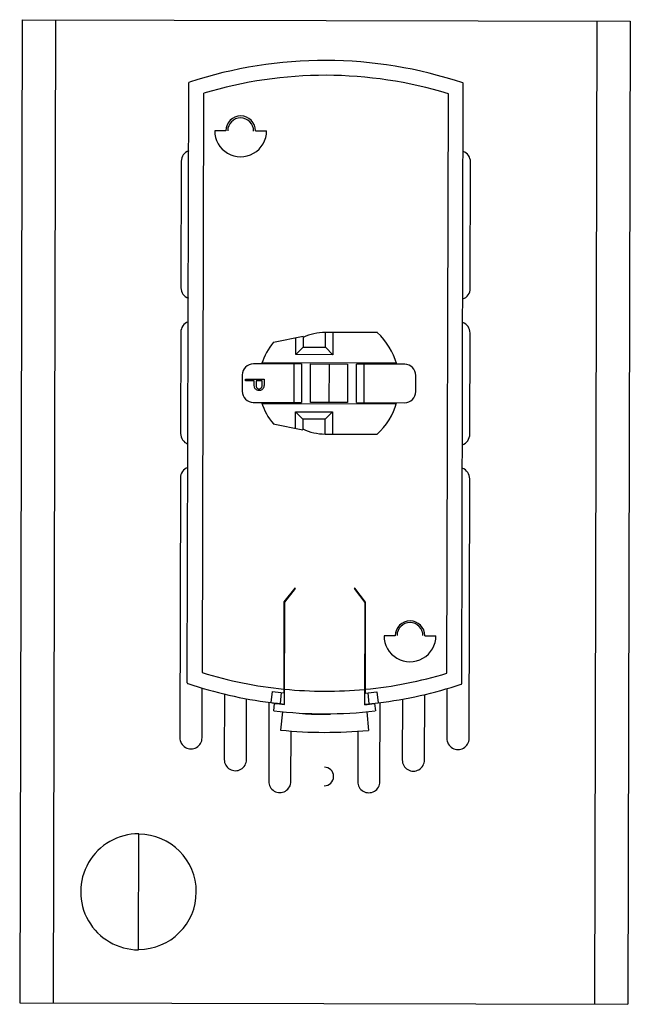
# Model space of a CAD drawing. Header units: millimetres. Extents: x 26 to 136, y 91 to 343.
# Tile 1 of 7: x 40 to 122, y 91 to 224. Entities that reach past the tile are written whole.
import ezdxf

# ---------------------------------------------------------------- set-up
doc = ezdxf.new("R2010")
doc.units = ezdxf.units.MM

msp = doc.modelspace()

# ---------------------------------------------------------------- linework, layer by layer
at = {"color": 7, "linetype": 'Continuous', "lineweight": 25}
for p, q in [((39.89, 223.55), (39.56, 91.05)), ((39.89, 223.55), (121.88, 223.35)), ((44.39, 223.54), (44.06, 91.04)), ((117.39, 223.36), (117.06, 90.86)), ((121.88, 223.35), (121.56, 90.85)), ((62.16, 134.17), (62.36, 215.02)), ((99.16, 134.07), (99.36, 214.93)), ((64.36, 213.63), (64.17, 135.55)), ((97.17, 135.47), (97.36, 213.55)), ((67.35, 208.58), (65.85, 208.58)), ((71.35, 208.57), (72.85, 208.57)), ((61.34, 204.47), (61.3, 187.42)), ((100.3, 187.32), (100.34, 204.37)), ((61.28, 181.42), (61.25, 167.77)), ((77.78, 180.83), (73.78, 180.06)), ((76.77, 178.41), (76.78, 180.64)), ((77.78, 180.83), (77.78, 179.4)), ((87.78, 181.38), (80.78, 181.4)), ((80.78, 179.4), (80.78, 181.4)), ((81.78, 181.39), (81.77, 178.39)), ((100.25, 167.68), (100.28, 181.32)), ((76.77, 178.41), (77.78, 179.4)), ((77.78, 179.4), (80.78, 179.4)), ((81.77, 178.39), (80.78, 179.4)), ((81.77, 178.39), (76.77, 178.41)), ((77.57, 177.16), (71.07, 177.17)), ((90.36, 177.27), (72.22, 177.32)), ((74.38, 177.31), (74.31, 177.16)), ((76.56, 171.96), (76.57, 177.16)), ((76.77, 177.31), (76.77, 177.16)), ((77.57, 177.16), (77.56, 171.96)), ((78.76, 171.95), (78.77, 177.15)), ((78.77, 177.15), (83.77, 177.14)), ((81.27, 177.15), (81.26, 171.95)), ((83.77, 177.14), (83.76, 171.94)), ((84.96, 171.94), (84.97, 177.14)), ((91.47, 177.12), (84.97, 177.14)), ((85.77, 177.13), (85.77, 177.28)), ((85.97, 177.13), (85.96, 171.93)), ((88.29, 177.13), (88.24, 177.28)), ((69.57, 175.67), (69.56, 173.47)), ((92.96, 173.42), (92.97, 175.62)), ((70.01, 175.11), (72.51, 175.1)), ((70.01, 174.88), (70.01, 175.11)), ((71.17, 174.88), (70.01, 174.88)), ((71.17, 174.7), (71.17, 174.88)), ((71.42, 174.88), (71.42, 174.44)), ((72.26, 174.88), (71.42, 174.88)), ((72.26, 174.42), (72.26, 174.88)), ((72.51, 175.1), (72.51, 174.61)), ((71.06, 171.97), (77.56, 171.96)), ((72.21, 171.82), (90.34, 171.77)), ((74.3, 171.96), (74.36, 171.81)), ((76.76, 171.96), (76.76, 171.81)), ((83.76, 171.94), (78.76, 171.95)), ((84.96, 171.94), (91.46, 171.92)), ((85.76, 171.78), (85.76, 171.93)), ((88.22, 171.78), (88.28, 171.93)), ((76.75, 168.48), (76.75, 170.71)), ((77.75, 169.7), (76.75, 170.71)), ((76.75, 170.71), (81.75, 170.69)), ((80.75, 169.7), (81.75, 170.69)), ((81.75, 170.69), (81.75, 167.69)), ((73.75, 169.06), (77.75, 168.28)), ((77.75, 169.7), (77.75, 168.28)), ((80.75, 169.7), (77.75, 169.7)), ((80.75, 167.7), (80.75, 169.7)), ((80.75, 167.7), (87.75, 167.68)), ((61.23, 161.77), (61.15, 126.77)), ((100.15, 126.68), (100.23, 161.68)), ((76.66, 146.95), (75.19, 145.07)), ((75.29, 145.03), (76.74, 146.89)), ((76.74, 146.89), (76.66, 146.95)), ((84.74, 146.93), (84.66, 146.87)), ((84.66, 146.87), (86.09, 145.01)), ((86.19, 145.04), (84.74, 146.93)), ((75.19, 145.07), (75.16, 132.83)), ((75.26, 131.26), (75.29, 145.03)), ((86.09, 145.01), (86.06, 131.23)), ((86.16, 132.8), (86.19, 145.04)), ((90.18, 140.52), (88.68, 140.53)), ((94.18, 140.51), (95.68, 140.51)), ((64.15, 126.77), (64.16, 133.46)), ((73.62, 133), (73.43, 131.51)), ((74.83, 132.86), (74.67, 131.37)), ((75.16, 133.33), (75.26, 133.32)), ((75.16, 132.83), (75.26, 132.82)), ((86.06, 133.29), (86.16, 133.3)), ((86.06, 132.79), (86.16, 132.8)), ((86.5, 132.83), (86.65, 131.34)), ((87.71, 132.97), (87.89, 131.48)), ((97.16, 133.38), (97.15, 126.69)), ((67.16, 132.66), (67.14, 123.83)), ((70.14, 123.83), (70.16, 132.02)), ((73.16, 131.55), (73.13, 120.89)), ((73.81, 130.41), (73.92, 131.4)), ((86.65, 131.34), (87.89, 131.48)), ((88.13, 120.86), (88.16, 131.51)), ((91.16, 131.97), (91.14, 123.77)), ((94.14, 123.77), (94.16, 132.59)), ((74.67, 131.37), (75.26, 131.31)), ((74.97, 130.28), (74.73, 127.8)), ((77.69, 130.08), (77.69, 129.98)), ((86.06, 131.28), (86.65, 131.34)), ((86.34, 130.26), (86.57, 127.77)), ((87.39, 131.37), (87.51, 130.38)), ((81.42, 130), (81.42, 129.9)), ((76.13, 120.88), (76.15, 127.67)), ((85.15, 127.65), (85.13, 120.86)), ((55.58, 98.24), (55.61, 113.77)), ((39.56, 91.05), (121.56, 90.85))]:
    msp.add_line(p, q, dxfattribs=at)
for centre, radius, start, end in [((80.73, 159.51), 58.54, 71.5072, 108.21), ((62.46, 215.02), 0.1, 108.21, 179.8586), ((80.73, 159.51), 56.54, 72.8916, 106.8256), ((99.26, 214.93), 0.1, 359.8586, 71.5072), ((69.35, 208.58), 2, 359.8586, 179.8586), ((69.35, 208.55), 1.75, 359.8586, 179.8586), ((69.35, 208.58), 3.5, 179.8586, 359.8586), ((62.84, 204.46), 1.5, 109.3298, 179.8586), ((98.84, 204.37), 1.5, 359.8586, 70.3874), ((62.8, 187.41), 1.5, 179.8586, 250.3874), ((98.8, 187.32), 1.5, 289.3298, 359.8586), ((62.78, 181.41), 1.5, 109.3298, 179.8586), ((98.78, 181.32), 1.5, 359.8586, 70.3874), ((80.76, 174.55), 6.85, 89.8586, 115.8322), ((81.44, 174.55), 9.32, 16.0566, 47.1612), ((80.33, 174.55), 8.56, 139.8924, 162.1817), ((71.07, 175.67), 1.5, 89.8586, 179.8586), ((80.33, 174.55), 7.56, 158.5349, 159.7499), ((81.44, 174.55), 8.32, 18.0676, 19.1585), ((91.47, 175.62), 1.5, 359.8586, 89.8586), ((71.06, 173.47), 1.5, 179.8586, 269.8586), ((91.46, 173.42), 1.5, 269.8586, 359.8586), ((80.33, 174.55), 8.56, 197.5355, 219.8248), ((80.33, 174.55), 7.56, 199.9673, 201.1823), ((81.44, 174.55), 9.32, 312.556, 343.6606), ((81.44, 174.55), 8.32, 340.5587, 341.6496), ((62.75, 167.77), 1.5, 179.8586, 250.3874), ((80.76, 174.55), 6.85, 243.885, 269.8586), ((98.75, 167.68), 1.5, 289.3298, 359.8586), ((62.73, 161.77), 1.5, 109.3298, 179.8586), ((98.73, 161.68), 1.5, 359.8586, 70.3874), ((92.18, 140.52), 2, 359.8586, 179.8586), ((92.18, 140.54), 1.75, 359.8586, 179.8586), ((92.18, 140.52), 3.5, 179.8586, 359.8586), ((80.8, 189.59), 56.54, 252.8916, 264.2764), ((80.8, 189.59), 56.54, 275.4408, 286.8256), ((62.26, 134.16), 0.1, 179.8586, 251.5072), ((80.8, 189.59), 58.54, 251.5072, 262.7629), ((99.06, 134.07), 0.1, 288.21, 359.8586), ((80.8, 189.59), 57.04, 262.7629, 264.3255), ((80.8, 189.59), 56.54, 264.3782, 275.339), ((80.8, 189.59), 57.04, 275.3917, 276.9543), ((80.8, 189.59), 58.54, 276.9544, 288.21), ((80.8, 189.59), 58.59, 263.2583, 264.5705), ((80.8, 189.59), 59.59, 263.2583, 276.4589), ((80.8, 189.59), 58.59, 275.1467, 276.4589), ((80.8, 189.59), 62.09, 264.3857, 275.3315), ((62.65, 126.77), 1.5, 179.8586, 359.8586), ((98.65, 126.68), 1.5, 179.8586, 359.8586), ((68.64, 123.83), 1.5, 179.8586, 359.8586), ((92.64, 123.77), 1.5, 179.8586, 359.8586), ((80.63, 121.55), 1.25, 269.8586, 89.8586), ((74.63, 120.89), 1.5, 179.8586, 359.8586), ((86.63, 120.86), 1.5, 179.8586, 359.8586), ((55.6, 106.01), 7.82, 89.8586, 269.8586), ((55.6, 106.01), 7.77, 269.8586, 89.8586)]:
    msp.add_arc(centre, radius, start, end, dxfattribs=at)
for points, knots in [([(71.21, 174.06), (71.19, 174.18), (71.17, 174.39), (71.17, 174.61), (71.17, 174.7)], [0, 0, 0, 0, 0.559694, 1, 1, 1, 1]), ([(71.84, 173.56), (71.76, 173.57), (71.59, 173.58), (71.39, 173.71), (71.26, 173.88), (71.23, 174), (71.21, 174.06)], [0, 0, 0, 0, 0.280099, 0.559324, 0.779458, 1, 1, 1, 1]), ([(71.42, 174.44), (71.42, 174.29), (71.41, 174.1), (71.54, 173.91), (71.65, 173.82), (71.77, 173.8), (71.84, 173.79)], [0, 0, 0, 0, 0.499721, 0.62535, 0.751083, 1, 1, 1, 1]), ([(71.84, 173.79), (71.91, 173.8), (72.02, 173.82), (72.13, 173.91), (72.26, 174.08), (72.26, 174.27), (72.26, 174.42)], [0, 0, 0, 0, 0.248969, 0.374729, 0.500383, 1, 1, 1, 1]), ([(72.47, 174.04), (72.45, 173.96), (72.39, 173.81), (72.22, 173.66), (72.03, 173.57), (71.9, 173.57), (71.84, 173.56)], [0, 0, 0, 0, 0.2797054, 0.5593809, 0.7795086, 1, 1, 1, 1]), ([(72.51, 174.61), (72.51, 174.5), (72.51, 174.31), (72.49, 174.12), (72.47, 174.04)], [0, 0, 0, 0, 0.560314, 1, 1, 1, 1]), ([(73.43, 131.51), (73.66, 131.48), (74.07, 131.43), (74.49, 131.39), (74.67, 131.37)], [0, 0, 0, 0, 0.56, 1, 1, 1, 1]), ([(81.42, 129.9), (80.72, 129.9), (79.48, 129.9), (78.24, 129.95), (77.69, 129.98)], [0, 0, 0, 0, 0.559997, 1, 1, 1, 1])]:
    msp.add_open_spline(points, degree=3, knots=knots, dxfattribs=at)

doc.saveas('drawing.dxf')
